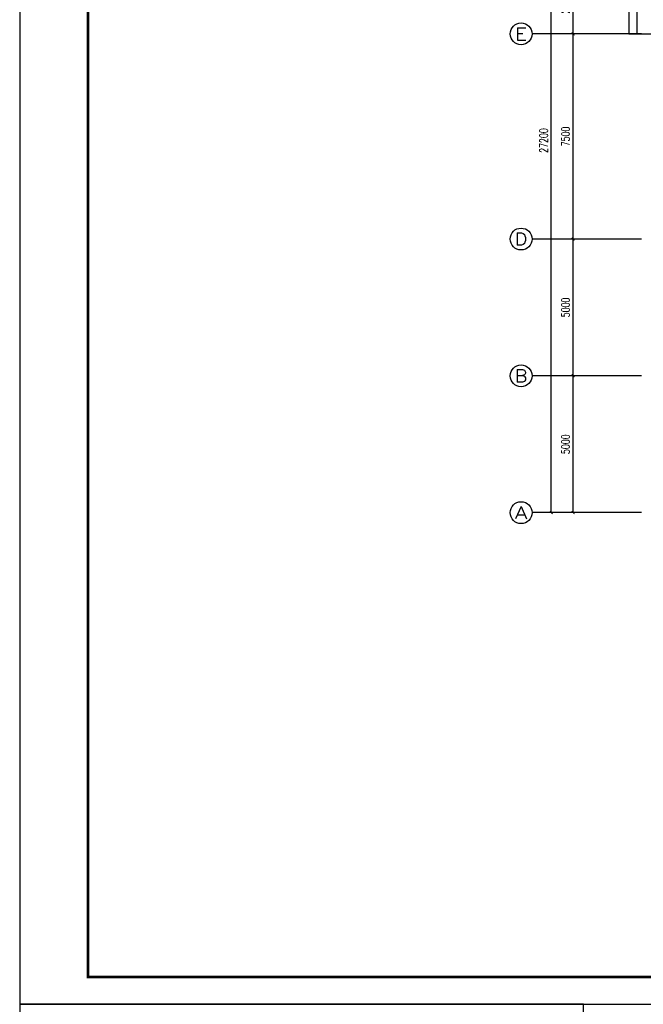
# Model space of a CAD drawing. Extents: x 687841 to 771941, y 252015 to 732780.
# Tile 54 of 99: x 687841 to 710632, y 512449 to 548440. Entities that reach past the tile are written whole.
import ezdxf
from ezdxf.enums import TextEntityAlignment as Align

# ---------------------------------------------------------------- set-up
doc = ezdxf.new("R2010")
doc.units = 0
doc.header["$LTSCALE"] = 1000
doc.header["$MEASUREMENT"] = 0
doc.layers.get('0').update_dxf_attribs({"linetype": 'CONTINUOUS'})
doc.layers.get('Defpoints').update_dxf_attribs({"linetype": 'CONTINUOUS'})
for name, color, linetype in [('AXIS', 3, 'CONTINUOUS'), ('AXIS_TEXT', 7, 'CONTINUOUS'), ('PUB_DIM', 3, 'CONTINUOUS'), ('PUB_TITLE', 4, 'CONTINUOUS')]:
    doc.layers.add(name, color=color, linetype=linetype)
doc.styles.add('_TCH_AXIS', font='COMPLEX', dxfattribs={"bigfont": 'GBCBIG'})
doc.styles.add('_TCH_DIM_T3', font='SIMPLEX', dxfattribs={"width": 0.705882, "bigfont": 'GBCBIG'})
doc.styles.add('COMPLEX', font='COMPLEX')
doc.dimstyles.new('_TCH_ARCH&&100', dxfattribs={"dimtxt": 297.5, "dimasz": 100, "dimexe": 250, "dimexo": 300, "dimgap": 126.25, "dimtad": 1, "dimdec": 0, "dimzin": 0, "dimdsep": 46, "dimtxsty": '_TCH_DIM_T3', "dimblk": 'ARCHTICK', "dimcen": 0.09, "dimclrt": 7, "dimazin": 2, "dimtfac": 1, "dimtdec": 0, "dimtix": 1, "dimtmove": 2, "dimatfit": 3, "dimldrblk": 'ARCHTICK', "dimfxl": 1, "dimtolj": 1, "dimtzin": 0, "dimarcsym": 0})

# ---------------------------------------------------------------- blocks, each defined once
blk = doc.blocks.new('_ArchTick')
at = {"color": 0, "linetype": 'ByBlock', "const_width": 0.4}
blk.add_lwpolyline([(-0.5, -0.5), (0.5, 0.5)], dxfattribs=at)
blk = doc.blocks.new('*D147')
at = {"layer": 'AXIS', "color": 0, "lineweight": -2}
for p, q in [((710266, 535422), (707816, 535422)), ((708066, 530422), (708066, 535422)), ((710266, 530422), (707816, 530422))]:
    blk.add_line(p, q, dxfattribs=at)
at = {"layer": 'Defpoints', "color": 0}
for p in [(708066, 535422), (710566, 535422), (710566, 530422)]:
    blk.add_point(p, dxfattribs=at)
at = {"layer": 'AXIS', "color": 0, "lineweight": -2, "xscale": 100, "yscale": 100, "zscale": 100}
for p, rotation in [((708066, 535422), 90), ((708066, 530422), 270)]:
    blk.add_blockref('_ArchTick', p, dxfattribs=dict(at, rotation=rotation))
at = {"layer": 'AXIS', "color": 7, "insert": (707791, 532922), "char_height": 297.5, "attachment_point": 5, "rotation": 90, "style": '_TCH_DIM_T3'}
blk.add_mtext('\\A1;5000', dxfattribs=at)
blk = doc.blocks.new('*D148')
at = {"layer": 'AXIS', "color": 0, "lineweight": -2}
for p, q in [((710266, 540422), (707816, 540422)), ((708066, 535422), (708066, 540422)), ((710266, 535422), (707816, 535422))]:
    blk.add_line(p, q, dxfattribs=at)
at = {"layer": 'Defpoints', "color": 0}
for p in [(708066, 540422), (710566, 540422), (710566, 535422)]:
    blk.add_point(p, dxfattribs=at)
at = {"layer": 'AXIS', "color": 0, "lineweight": -2, "xscale": 100, "yscale": 100, "zscale": 100}
for p, rotation in [((708066, 540422), 90), ((708066, 535422), 270)]:
    blk.add_blockref('_ArchTick', p, dxfattribs=dict(at, rotation=rotation))
at = {"layer": 'AXIS', "color": 7, "insert": (707791, 537922), "char_height": 297.5, "attachment_point": 5, "rotation": 90, "style": '_TCH_DIM_T3'}
blk.add_mtext('\\A1;5000', dxfattribs=at)
blk = doc.blocks.new('*D149')
at = {"layer": 'AXIS', "color": 0, "lineweight": -2}
for p, q in [((710266, 547922), (707816, 547922)), ((708066, 540422), (708066, 547922)), ((710266, 540422), (707816, 540422))]:
    blk.add_line(p, q, dxfattribs=at)
at = {"layer": 'Defpoints', "color": 0}
for p in [(708066, 547922), (710566, 547922), (710566, 540422)]:
    blk.add_point(p, dxfattribs=at)
at = {"layer": 'AXIS', "color": 0, "lineweight": -2, "xscale": 100, "yscale": 100, "zscale": 100}
for p, rotation in [((708066, 547922), 90), ((708066, 540422), 270)]:
    blk.add_blockref('_ArchTick', p, dxfattribs=dict(at, rotation=rotation))
at = {"layer": 'AXIS', "color": 7, "insert": (707791, 544172), "char_height": 297.5, "attachment_point": 5, "rotation": 90, "style": '_TCH_DIM_T3'}
blk.add_mtext('\\A1;7500', dxfattribs=at)
blk = doc.blocks.new('*D150')
at = {"layer": 'AXIS', "color": 0, "lineweight": -2}
for p, q in [((710266, 550122), (707816, 550122)), ((708066, 547922), (708066, 550122)), ((710266, 547922), (707816, 547922))]:
    blk.add_line(p, q, dxfattribs=at)
at = {"layer": 'Defpoints', "color": 0}
for p in [(708066, 550122), (710566, 550122), (710566, 547922)]:
    blk.add_point(p, dxfattribs=at)
at = {"layer": 'AXIS', "color": 0, "lineweight": -2, "xscale": 100, "yscale": 100, "zscale": 100}
for p, rotation in [((708066, 550122), 90), ((708066, 547922), 270)]:
    blk.add_blockref('_ArchTick', p, dxfattribs=dict(at, rotation=rotation))
at = {"layer": 'AXIS', "color": 7, "insert": (707791, 549022), "char_height": 297.5, "attachment_point": 5, "rotation": 90, "style": '_TCH_DIM_T3'}
blk.add_mtext('\\A1;2200', dxfattribs=at)
blk = doc.blocks.new('*D152')
at = {"layer": 'AXIS', "color": 0, "lineweight": -2}
for p, q in [((710266, 557622), (707016, 557622)), ((707266, 530422), (707266, 557622)), ((710266, 530422), (707016, 530422))]:
    blk.add_line(p, q, dxfattribs=at)
at = {"layer": 'Defpoints', "color": 0}
for p in [(707266, 557622), (710566, 557622), (710566, 530422)]:
    blk.add_point(p, dxfattribs=at)
at = {"layer": 'AXIS', "color": 0, "lineweight": -2, "xscale": 100, "yscale": 100, "zscale": 100}
for p, rotation in [((707266, 557622), 90), ((707266, 530422), 270)]:
    blk.add_blockref('_ArchTick', p, dxfattribs=dict(at, rotation=rotation))
at = {"layer": 'AXIS', "color": 7, "insert": (706991, 544022), "char_height": 297.5, "attachment_point": 5, "rotation": 90, "style": '_TCH_DIM_T3'}
blk.add_mtext('\\A1;27200', dxfattribs=at)
blk = doc.blocks.new('_AXISO')
blk.add_circle((0, 0), 0.5)
at = {"layer": 'AXIS_TEXT', "style": 'COMPLEX', "width": 1.041667}
blk.add_attdef('A', text='', height=0.56, dxfattribs=at).set_placement((-0.25, -0.28), (0.25, -0.28), align=Align.FIT)
blk = doc.blocks.new('wrtgtg')
at = {"layer": 'PUB_TITLE'}
blk.add_lwpolyline([(-75296, -5841), (8804, -5841), (8804, 53559), (-75296, 53559)], close=True, dxfattribs=at)
at = {"layer": 'PUB_TITLE', "const_width": 100}
blk.add_lwpolyline([(-72796, -4841), (7804, -4841), (7804, 52559), (-72796, 52559)], close=True, dxfattribs=at)

msp = doc.modelspace()

# ---------------------------------------------------------------- linework, layer by layer
msp.add_lwpolyline([(687840.8, 506740.7), (708449, 506740.7), (708449, 512449.4), (687840.8, 512449.4)], close=True)
at = {"layer": 'AXIS'}
for p, q in [((710566, 547921.8), (706566, 547921.8)), ((710566, 540421.8), (706566, 540421.8)), ((710566, 535421.8), (706566, 535421.8)), ((710566, 530421.8), (706566, 530421.8))]:
    msp.add_line(p, q, dxfattribs=at)
at = {"layer": 'PUB_DIM'}
for points in [[(710398.6, 550121.8), (710098.6, 550121.8), (710098.6, 547921.8), (710398.6, 547921.8)], [(711698.6, 550121.8), (710398.6, 550121.8), (710398.6, 547921.8), (711698.6, 547921.8)]]:
    msp.add_lwpolyline(points, dxfattribs=at)

# ---------------------------------------------------------------- block references
msp.add_blockref('wrtgtg', (763136.5, 518290.6))
at = {"layer": 'AXIS'}
ref = msp.add_blockref('_AXISO', (706166, 547921.8), dxfattribs=dict(at, xscale=800, yscale=800, zscale=800))
ref.add_attrib('A', 'E', dxfattribs={"layer": 'AXIS_TEXT', "height": 452.5, "style": '_TCH_AXIS', "width": 1.3125}).set_placement((705939.8, 547695.5), (706392.3, 547695.5), align=Align.FIT)
ref = msp.add_blockref('_AXISO', (706166, 540421.8), dxfattribs=dict(at, xscale=800, yscale=800, zscale=800))
ref.add_attrib('A', 'D', dxfattribs={"layer": 'AXIS_TEXT', "height": 452.5, "style": '_TCH_AXIS', "width": 1.235294}).set_placement((705939.8, 540195.5), (706392.3, 540195.5), align=Align.FIT)
ref = msp.add_blockref('_AXISO', (706166, 535421.8), dxfattribs=dict(at, xscale=800, yscale=800, zscale=800))
ref.add_attrib('A', 'B', dxfattribs={"layer": 'AXIS_TEXT', "height": 452.5, "style": '_TCH_AXIS', "width": 1.235294}).set_placement((705939.8, 535195.5), (706392.3, 535195.5), align=Align.FIT)
ref = msp.add_blockref('_AXISO', (706166, 530421.8), dxfattribs=dict(at, xscale=800, yscale=800, zscale=800))
ref.add_attrib('A', 'A', dxfattribs={"layer": 'AXIS_TEXT', "height": 452.5, "style": '_TCH_AXIS', "width": 1.166667}).set_placement((705939.8, 530195.5), (706392.3, 530195.5), align=Align.FIT)

# ---------------------------------------------------------------- dimensions: what is measured, and where the dimension line sits
for p1, p2, distance, picture, middle in [((710566, 530421.8), (710566, 557621.8), 3300, '*D152', (706991, 544021.8)), ((710566, 547921.8), (710566, 550121.8), 2500, '*D150', (707791, 549021.8)), ((710566, 540421.8), (710566, 547921.8), 2500, '*D149', (707791, 544171.8)), ((710566, 535421.8), (710566, 540421.8), 2500, '*D148', (707791, 537921.8)), ((710566, 530421.8), (710566, 535421.8), 2500, '*D147', (707791, 532921.8))]:
    dim = msp.add_aligned_dim(p1=p1, p2=p2, distance=distance, dimstyle='_TCH_ARCH&&100', dxfattribs=at)
    dim.commit()
    dim.dimension.update_dxf_attribs({"geometry": picture, "text_midpoint": middle})

doc.saveas('drawing.dxf')
